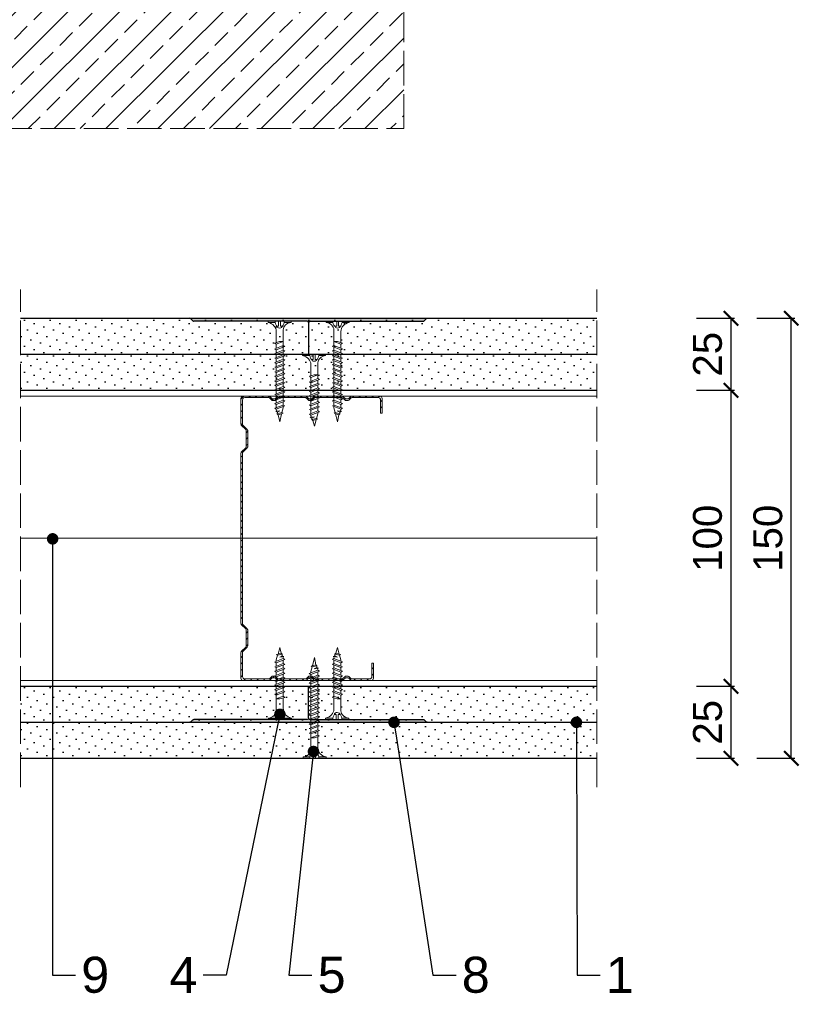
# Model space of a CAD drawing. Header units: millimetres. Extents: x 2906 to 4095, y -2046 to 1109.
# Tile 3 of 6: x 3334 to 3605, y -743 to -402. Entities that reach past the tile are written whole.
import ezdxf
from ezdxf import colors
from ezdxf.entities.mleader import LeaderData, LeaderLine
from ezdxf.math import Vec2, Vec3

# ---------------------------------------------------------------- set-up
doc = ezdxf.new("R2010")
doc.units = ezdxf.units.MM
doc.linetypes.add('ACAD_ISO02W100', pattern=[15, 12, -3])
for name, color, linetype, lineweight in [('_ISOVER WELNA', 7, 'BATTING', 9), ('_RIGIPS AKCESORIA', 7, 'Continuous', 18), ('_RIGIPS G-K', 7, 'Continuous', 25), ('_RIGIPS PROFIL', 7, 'Continuous', 18), ('KRESKOWANIE', 7, 'Continuous', 9), ('OPISY', 7, 'Continuous', 9), ('PRZERYWANA', 7, 'ACAD_ISO02W100', 9), ('WYMIARY', 7, 'Continuous', 25)]:
    doc.layers.add(name, color=color, linetype=linetype, lineweight=lineweight)
doc.styles.get("Standard").update_dxf_attribs({"font": 'arial.ttf'})
doc.linetypes.add('BATTING', pattern='A,0.00254,-2.54,[134,ltypeshp.shx,S=2.54,R=0,X=-2.54,Y=0],-5.08,[134,ltypeshp.shx,S=2.54,R=180,X=2.54,Y=0],-2.54', length=10.16254)
doc.dimstyles.new('ISO-25', dxfattribs={"dimtxt": 2.5, "dimasz": 2.5, "dimexe": 1.25, "dimexo": 0.625, "dimtad": 1, "dimtxsty": 'Standard', "dimcen": 2.5, "dimadec": 0, "dimazin": 0, "dimtfac": 1, "dimtmove": 0, "dimatfit": 3, "dimfxl": 1, "dimarcsym": 0})
pattern_1 = [(225, (1031.5272, -1622.455), (1.122532, -3.367596), [0, -3.175])]
pattern_2 = [(225, (1031.5272, -1620.655), (1.122532, -3.367596), [0, -3.175])]

# ---------------------------------------------------------------- blocks, each defined once
blk = doc.blocks.new('spoina PRO')
at = {"layer": '_RIGIPS G-K'}
h = blk.add_hatch(dxfattribs=at)
h.set_pattern_fill('AR-SAND', color=256, scale=0.02, style=0)
h.paths.add_polyline_path([(2546.06, 1115.24, -0.198912), (2546.41, 1115.38), (2464, 1115.38, -0.198912), (2464.35, 1115.24), (2465.06, 1114.53, 0.198912), (2465.41, 1114.38), (2504.7, 1114.38, -0.414214), (2505.2, 1113.88, -0.414214), (2505.7, 1114.38), (2545, 1114.38, 0.198912), (2545.35, 1114.53)])
for p, q in [((2464, 1115.38), (2546.41, 1115.38)), ((2464.35, 1115.24), (2465.06, 1114.53)), ((2546.06, 1115.24), (2545.35, 1114.53)), ((2504.7, 1114.38), (2465.41, 1114.38)), ((2505.2, 1113.88), (2505.2, 1102.88)), ((2505.7, 1114.38), (2545, 1114.38))]:
    blk.add_line(p, q, dxfattribs=at)
for centre, start, end in [((2464, 1114.88), 45, 90), ((2546.41, 1114.88), 90, 135), ((2465.41, 1114.88), 225, 270), ((2504.7, 1113.88), 0, 90), ((2505.7, 1113.88), 90, 180), ((2545, 1114.88), 270, 315)]:
    blk.add_arc(centre, 0.5, start, end, dxfattribs=at)
blk = doc.blocks.new('TN 25')
at = {"layer": '_RIGIPS AKCESORIA'}
for p, q in [((0, -0.84), (0, 7.16)), ((0, 7.16), (0.46, 7.16)), ((0.46, 7.16), (0.46, 4.78)), ((0.46, 4.78), (0, 4.78)), ((0, 3.5), (1.77, 3.5)), ((1.77, 3.5), (1.77, 4.2)), ((3.02, 4.46), (8.47, 4.46)), ((7.12, 4.46), (7.12, 3.18)), ((8.03, 2.01), (7.12, 4.46)), ((8.47, 4.46), (8.79, 5)), ((9.61, 1.51), (8.47, 4.46)), ((8.79, 5), (9.93, 2.01)), ((9, 4.46), (10.1, 4.46)), ((10.1, 4.46), (10.41, 5)), ((11.23, 1.51), (10.1, 4.46)), ((10.41, 5), (11.56, 2.01)), ((10.62, 4.46), (11.67, 4.46)), ((11.67, 4.46), (11.99, 5)), ((12.81, 1.51), (11.67, 4.46)), ((11.99, 5), (13.14, 2.01)), ((12.2, 4.46), (13.21, 4.46)), ((13.21, 4.46), (13.52, 5)), ((14.34, 1.51), (13.21, 4.46)), ((13.52, 5), (14.67, 2.01)), ((13.73, 4.46), (14.8, 4.46)), ((14.8, 4.46), (15.12, 5)), ((15.94, 1.51), (14.8, 4.46)), ((15.12, 5), (16.26, 2.01)), ((15.33, 4.46), (16.42, 4.46)), ((16.42, 4.46), (16.73, 5)), ((17.55, 1.51), (16.42, 4.46)), ((16.73, 5), (17.88, 2.01)), ((16.94, 4.46), (17.99, 4.46)), ((17.99, 4.46), (18.31, 5)), ((19.13, 1.51), (17.99, 4.46)), ((18.31, 5), (19.45, 2.01)), ((18.52, 4.46), (19.68, 4.46)), ((19.68, 4.46), (20, 5)), ((20.82, 1.51), (19.68, 4.46)), ((20, 5), (21.14, 2.01)), ((20.21, 4.46), (20.7, 4.46)), ((20.7, 4.46), (22.28, 3.98)), ((22.28, 3.98), (22.56, 4.37)), ((22.7, 2.36), (22.28, 3.98)), ((22.56, 4.37), (23.03, 2.71)), ((22.71, 3.85), (25, 3.24)), ((0, 2.83), (1.77, 2.83)), ((0.46, 1.64), (0, 1.64)), ((0.46, -0.84), (0.46, 1.64)), ((1.77, 2.83), (1.77, 2.18)), ((7.49, 2.01), (3.55, 2.01)), ((7.12, 3.18), (7.65, 1.53)), ((7.65, 1.53), (8.03, 2.01)), ((9.41, 2.01), (8.03, 2.01)), ((9.93, 2.01), (9.61, 1.51)), ((11.04, 2.01), (9.93, 2.01)), ((11.56, 2.01), (11.23, 1.51)), ((12.61, 2.01), (11.56, 2.01)), ((13.14, 2.01), (12.81, 1.51)), ((14.15, 2.01), (13.14, 2.01)), ((14.67, 2.01), (14.34, 1.51)), ((15.74, 2.01), (14.67, 2.01)), ((16.26, 2.01), (15.94, 1.51)), ((17.36, 2.01), (16.26, 2.01)), ((17.88, 2.01), (17.55, 1.51)), ((18.93, 2.01), (17.88, 2.01)), ((19.45, 2.01), (19.13, 1.51)), ((19.45, 2.01), (20.62, 2.01)), ((21.14, 2.01), (20.82, 1.51)), ((21.14, 2.01), (21.81, 2.12)), ((21.85, 1.83), (21.67, 3.28)), ((21.67, 3.28), (22.14, 2.4)), ((22.14, 2.4), (21.85, 1.83)), ((22.7, 2.36), (22.14, 2.4)), ((23.03, 2.71), (22.7, 2.36)), ((25, 3.24), (23.03, 2.71)), ((0, -0.84), (0.46, -0.84))]:
    blk.add_line(p, q, dxfattribs=at)
for centre, major_axis, ratio, start_param, end_param in [((3.09, 7.67), (0.17, 3.2), 0.826134, 1.773653, 3.180586), ((-0.04, 0.9), (0, 3.93), 0.848176, -0.720942, -0.151112), ((1.66, 3.18), (0, 0.895), 0.848176, -1.552777, -0.720942), ((3.37, -1.57), (0.28, 3.57), 0.832181, 0.035984, 1.430787), ((-2.73, 15.91), (0, 14.76), 0.848176, 3.399396, 3.475072), ((0.59, 4.62), (0, 2.81), 0.848176, 3.475072, 3.862535), ((1.66, 3.18), (0, 0.895), 0.848176, 3.862535, 4.730408)]:
    blk.add_ellipse(centre, major_axis=major_axis, ratio=ratio, start_param=start_param, end_param=end_param, dxfattribs=at)
blk = doc.blocks.new('TN 35')
at = {"layer": '_RIGIPS AKCESORIA'}
for p, q in [((0, -0.84), (0, 7.16)), ((0, 7.16), (0.46, 7.16)), ((0.46, 7.16), (0.46, 4.78)), ((0.46, 4.78), (0, 4.78)), ((0, 3.5), (1.77, 3.5)), ((1.77, 3.5), (1.77, 4.2)), ((3.02, 4.46), (8.47, 4.46)), ((7.12, 4.46), (7.12, 3.18)), ((8.03, 2.01), (7.12, 4.46)), ((8.47, 4.46), (8.79, 5)), ((9.61, 1.51), (8.47, 4.46)), ((8.79, 5), (9.93, 2.01)), ((9, 4.46), (10.1, 4.46)), ((10.1, 4.46), (10.41, 5)), ((11.23, 1.51), (10.1, 4.46)), ((10.41, 5), (11.56, 2.01)), ((10.62, 4.46), (11.67, 4.46)), ((11.67, 4.46), (11.99, 5)), ((12.81, 1.51), (11.67, 4.46)), ((11.99, 5), (13.14, 2.01)), ((12.2, 4.46), (13.21, 4.46)), ((13.21, 4.46), (13.52, 5)), ((14.34, 1.51), (13.21, 4.46)), ((13.52, 5), (14.67, 2.01)), ((13.73, 4.46), (14.8, 4.46)), ((14.8, 4.46), (15.12, 5)), ((15.94, 1.51), (14.8, 4.46)), ((15.12, 5), (16.26, 2.01)), ((15.33, 4.46), (16.42, 4.46)), ((16.42, 4.46), (16.73, 5)), ((17.55, 1.51), (16.42, 4.46)), ((16.73, 5), (17.88, 2.01)), ((16.94, 4.46), (17.99, 4.46)), ((17.99, 4.46), (18.31, 5)), ((19.13, 1.51), (17.99, 4.46)), ((18.31, 5), (19.45, 2.01)), ((18.52, 4.46), (19.57, 4.46)), ((19.57, 4.46), (19.88, 5)), ((20.7, 1.51), (19.57, 4.46)), ((19.88, 5), (21.03, 2.01)), ((20.09, 4.46), (21.14, 4.46)), ((21.14, 4.46), (21.46, 5)), ((22.28, 1.51), (21.14, 4.46)), ((21.46, 5), (22.6, 2.01)), ((21.67, 4.46), (22.72, 4.46)), ((22.72, 4.46), (23.03, 5)), ((23.85, 1.51), (22.72, 4.46)), ((23.03, 5), (24.18, 2.01)), ((23.24, 4.46), (24.29, 4.46)), ((24.29, 4.46), (24.61, 5)), ((25.43, 1.51), (24.29, 4.46)), ((24.61, 5), (25.75, 2.01)), ((24.81, 4.46), (25.87, 4.46)), ((25.87, 4.46), (26.18, 5)), ((27, 1.51), (25.87, 4.46)), ((26.18, 5), (27.33, 2.01)), ((26.39, 4.46), (27.44, 4.46)), ((27.44, 4.46), (27.76, 5)), ((28.58, 1.51), (27.44, 4.46)), ((27.76, 5), (28.9, 2.01)), ((27.96, 4.46), (29.13, 4.46)), ((29.13, 4.46), (29.45, 5)), ((30.27, 1.51), (29.13, 4.46)), ((29.45, 5), (30.59, 2.01)), ((29.65, 4.46), (30.15, 4.46)), ((30.15, 4.46), (31.73, 3.98)), ((31.73, 3.98), (32.01, 4.37)), ((32.15, 2.36), (31.73, 3.98)), ((32.01, 4.37), (32.48, 2.71)), ((32.16, 3.85), (35, 3.24)), ((0, 2.83), (1.77, 2.83)), ((0.46, 1.64), (0, 1.64)), ((0.46, -0.84), (0.46, 1.64)), ((1.77, 2.83), (1.77, 2.18)), ((7.49, 2.01), (3.55, 2.01)), ((7.12, 3.18), (7.65, 1.53)), ((7.65, 1.53), (8.03, 2.01)), ((9.41, 2.01), (8.03, 2.01)), ((9.93, 2.01), (9.61, 1.51)), ((11.04, 2.01), (9.93, 2.01)), ((11.56, 2.01), (11.23, 1.51)), ((12.61, 2.01), (11.56, 2.01)), ((13.14, 2.01), (12.81, 1.51)), ((14.15, 2.01), (13.14, 2.01)), ((14.67, 2.01), (14.34, 1.51)), ((15.74, 2.01), (14.67, 2.01)), ((16.26, 2.01), (15.94, 1.51)), ((17.36, 2.01), (16.26, 2.01)), ((17.88, 2.01), (17.55, 1.51)), ((18.93, 2.01), (17.84, 2.01)), ((19.45, 2.01), (19.13, 1.51)), ((20.51, 2.01), (19.41, 2.01)), ((21.03, 2.01), (20.7, 1.51)), ((22.08, 2.01), (20.99, 2.01)), ((22.6, 2.01), (22.28, 1.51)), ((23.66, 2.01), (22.56, 2.01)), ((24.18, 2.01), (23.85, 1.51)), ((25.23, 2.01), (24.14, 2.01)), ((25.75, 2.01), (25.43, 1.51)), ((26.81, 2.01), (25.71, 2.01)), ((27.33, 2.01), (27, 1.51)), ((28.38, 2.01), (27.33, 2.01)), ((28.9, 2.01), (28.58, 1.51)), ((28.9, 2.01), (30.07, 2.01)), ((30.59, 2.01), (30.27, 1.51)), ((30.59, 2.01), (31.26, 2.12)), ((31.3, 1.83), (31.12, 3.28)), ((31.12, 3.28), (31.59, 2.4)), ((31.59, 2.4), (31.3, 1.83)), ((32.15, 2.36), (31.59, 2.4)), ((32.48, 2.71), (32.15, 2.36)), ((35, 3.24), (32.48, 2.71)), ((0, -0.84), (0.46, -0.84))]:
    blk.add_line(p, q, dxfattribs=at)
for centre, major_axis, ratio, start_param, end_param in [((3.09, 7.67), (0.17, 3.2), 0.826134, 1.773653, 3.180586), ((-0.04, 0.9), (0, 3.93), 0.848176, -0.720942, -0.151112), ((1.66, 3.18), (0, 0.895), 0.848176, -1.552777, -0.720942), ((3.37, -1.57), (0.28, 3.57), 0.832181, 0.035984, 1.430787), ((-2.73, 15.91), (0, 14.76), 0.848176, 3.399396, 3.475072), ((0.59, 4.62), (0, 2.81), 0.848176, 3.475072, 3.862535), ((1.66, 3.18), (0, 0.895), 0.848176, 3.862535, 4.730408)]:
    blk.add_ellipse(centre, major_axis=major_axis, ratio=ratio, start_param=start_param, end_param=end_param, dxfattribs=at)
blk = doc.blocks.new('_Dot')
at = {"color": 0, "linetype": 'ByBlock', "lineweight": -2}
blk.add_line((-0.5, 0), (-1, 0), dxfattribs=at)
at = {"color": 0, "linetype": 'ByBlock', "const_width": 0.5}
blk.add_lwpolyline([(-0.25, 0, 1), (0.25, 0, 1)], format="xyb", close=True, dxfattribs=at)
blk = doc.blocks.new('CW 100 ULTRASTIL')
h = blk.add_hatch()
h.set_pattern_fill('ANSI31', color=256, scale=0.5, style=0)
h.paths.add_polyline_path([(179.46, 109.85, -0.198912), (179.6, 110.2), (181.11, 111.71, 0.198912), (181.26, 112.06), (181.26, 117.65, 0.198912), (181.11, 118), (179.6, 119.51, -0.198912), (179.46, 119.86), (179.46, 128.31, -0.414214), (180.26, 129.11), (188.58, 129.11, -0.198912), (188.93, 128.96), (189.64, 128.25, 0.198912), (189.99, 128.11), (190.58, 128.11, 0.198912), (190.93, 128.25), (191.64, 128.96, -0.198912), (191.99, 129.11), (201.28, 129.11, -0.198912), (201.63, 128.96), (202.34, 128.25, 0.198912), (202.69, 128.11), (203.28, 128.11, 0.198912), (203.63, 128.25), (204.34, 128.96, -0.198912), (204.69, 129.11), (213.98, 129.11, -0.198912), (214.33, 128.96), (215.04, 128.25, 0.198912), (215.39, 128.11), (215.98, 128.11, 0.198912), (216.33, 128.25), (217.04, 128.96, -0.198912), (217.39, 129.11), (226.56, 129.11, -0.414214), (227.36, 128.31), (227.36, 123.66), (227.91, 123.66), (227.91, 128.86, 0.414214), (227.11, 129.66), (217.39, 129.66, 0.198912), (217.04, 129.51), (216.33, 128.8, -0.198912), (215.98, 128.66), (215.39, 128.66, -0.198912), (215.04, 128.8), (214.33, 129.51, 0.198912), (213.98, 129.66), (204.69, 129.66, 0.198912), (204.34, 129.51), (203.63, 128.8, -0.198912), (203.28, 128.66), (202.69, 128.66, -0.198912), (202.34, 128.8), (201.63, 129.51, 0.198912), (201.28, 129.66), (191.99, 129.66, 0.198912), (191.64, 129.51), (190.93, 128.8, -0.198912), (190.58, 128.66), (189.99, 128.66, -0.198912), (189.64, 128.8), (188.93, 129.51, 0.198912), (188.58, 129.66), (179.71, 129.66, 0.414214), (178.91, 128.86), (178.91, 119.86, 0.198912), (179.05, 119.51), (180.56, 118, -0.198912), (180.71, 117.65), (180.71, 112.06, -0.198912), (180.56, 111.71), (179.05, 110.2, 0.198912), (178.91, 109.85), (178.91, 50.66, 0.198912), (179.05, 50.31), (180.56, 48.8, -0.198912), (180.71, 48.45), (180.71, 42.86, -0.198912), (180.56, 42.51), (179.05, 41, 0.198912), (178.91, 40.65), (178.91, 31.66, 0.414214), (179.71, 30.86), (188.58, 30.86, 0.198912), (188.93, 31), (189.64, 31.71, -0.198912), (189.99, 31.86), (190.58, 31.86, -0.198912), (190.93, 31.71), (191.64, 31, 0.198912), (191.99, 30.86), (201.28, 30.86, 0.198912), (201.63, 31), (202.34, 31.71, -0.198912), (202.69, 31.86), (203.28, 31.86, -0.198912), (203.63, 31.71), (204.34, 31, 0.198912), (204.69, 30.86), (213.98, 30.86, 0.198912), (214.33, 31), (215.04, 31.71, -0.198912), (215.39, 31.86), (215.98, 31.86, -0.198912), (216.33, 31.71), (217.04, 31, 0.198912), (217.39, 30.86), (224.11, 30.86, 0.414214), (224.91, 31.66), (224.91, 36.86), (224.36, 36.86), (224.36, 32.21, -0.414214), (223.56, 31.41), (217.39, 31.41, -0.198912), (217.04, 31.55), (216.33, 32.26, 0.198912), (215.98, 32.41), (215.39, 32.41, 0.198912), (215.04, 32.26), (214.33, 31.55, -0.198912), (213.98, 31.41), (204.69, 31.41, -0.198912), (204.34, 31.55), (203.63, 32.26, 0.198912), (203.28, 32.41), (202.69, 32.41, 0.198912), (202.34, 32.26), (201.63, 31.55, -0.198912), (201.28, 31.41), (191.99, 31.41, -0.198912), (191.64, 31.55), (190.93, 32.26, 0.198912), (190.58, 32.41), (189.99, 32.41, 0.198912), (189.64, 32.26), (188.93, 31.55, -0.198912), (188.58, 31.41), (180.26, 31.41, -0.414214), (179.46, 32.21), (179.46, 40.65, -0.198912), (179.6, 41), (181.11, 42.51, 0.198912), (181.26, 42.86), (181.26, 48.45, 0.198912), (181.11, 48.8), (179.6, 50.31, -0.198912), (179.46, 50.66)])
at = {"layer": '_RIGIPS PROFIL'}
for p, q in [((178.91, 128.86), (178.91, 119.86)), ((179.46, 128.31), (179.46, 119.86)), ((188.58, 129.66), (179.71, 129.66)), ((188.58, 129.11), (180.26, 129.11)), ((188.93, 129.51), (189.64, 128.8)), ((188.93, 128.96), (189.64, 128.25)), ((190.58, 128.66), (189.99, 128.66)), ((190.58, 128.11), (189.99, 128.11)), ((191.64, 129.51), (190.93, 128.8)), ((191.64, 128.96), (190.93, 128.25)), ((201.28, 129.66), (191.99, 129.66)), ((201.28, 129.11), (191.99, 129.11)), ((201.63, 129.51), (202.34, 128.8)), ((201.63, 128.96), (202.34, 128.25)), ((203.28, 128.66), (202.69, 128.66)), ((203.28, 128.11), (202.69, 128.11)), ((204.34, 129.51), (203.63, 128.8)), ((204.34, 128.96), (203.63, 128.25)), ((204.69, 129.66), (213.98, 129.66)), ((204.69, 129.11), (213.98, 129.11)), ((214.33, 129.51), (215.04, 128.8)), ((214.33, 128.96), (215.04, 128.25)), ((215.98, 128.66), (215.39, 128.66)), ((215.98, 128.11), (215.39, 128.11)), ((217.04, 129.51), (216.33, 128.8)), ((217.04, 128.96), (216.33, 128.25)), ((227.11, 129.66), (217.39, 129.66)), ((226.56, 129.11), (217.39, 129.11)), ((227.36, 123.66), (227.36, 128.31)), ((227.91, 123.66), (227.91, 128.86)), ((227.36, 123.66), (227.91, 123.66)), ((180.56, 118), (179.05, 119.51)), ((181.11, 118), (179.6, 119.51)), ((180.71, 117.65), (180.71, 112.06)), ((181.26, 117.65), (181.26, 112.06)), ((178.91, 109.85), (178.91, 50.66)), ((180.56, 111.71), (179.05, 110.2)), ((179.46, 109.85), (179.46, 50.66)), ((181.11, 111.71), (179.6, 110.2)), ((180.56, 48.8), (179.05, 50.31)), ((181.11, 48.8), (179.6, 50.31)), ((180.71, 42.86), (180.71, 48.45)), ((181.26, 42.86), (181.26, 48.45)), ((180.56, 42.51), (179.05, 41)), ((181.11, 42.51), (179.6, 41)), ((178.91, 31.66), (178.91, 40.65)), ((179.46, 32.21), (179.46, 40.65)), ((224.36, 36.86), (224.36, 32.21)), ((224.36, 36.86), (224.91, 36.86)), ((224.91, 36.86), (224.91, 31.66)), ((188.58, 30.86), (179.71, 30.86)), ((188.58, 31.41), (180.26, 31.41)), ((188.93, 31.55), (189.64, 32.26)), ((188.93, 31), (189.64, 31.71)), ((190.58, 32.41), (189.99, 32.41)), ((190.58, 31.86), (189.99, 31.86)), ((191.64, 31.55), (190.93, 32.26)), ((191.64, 31), (190.93, 31.71)), ((201.28, 31.41), (191.99, 31.41)), ((201.28, 30.86), (191.99, 30.86)), ((201.63, 31.55), (202.34, 32.26)), ((201.63, 31), (202.34, 31.71)), ((203.28, 32.41), (202.69, 32.41)), ((203.28, 31.86), (202.69, 31.86)), ((204.34, 31.55), (203.63, 32.26)), ((204.34, 31), (203.63, 31.71)), ((204.69, 31.41), (213.98, 31.41)), ((204.69, 30.86), (213.98, 30.86)), ((214.33, 31.55), (215.04, 32.26)), ((214.33, 31), (215.04, 31.71)), ((215.98, 32.41), (215.39, 32.41)), ((215.98, 31.86), (215.39, 31.86)), ((217.04, 31.55), (216.33, 32.26)), ((217.04, 31), (216.33, 31.71)), ((223.56, 31.41), (217.39, 31.41)), ((224.11, 30.86), (217.39, 30.86))]:
    blk.add_line(p, q, dxfattribs=at)
for centre, radius, start, end in [((179.71, 128.86), 0.8, 90, 180), ((180.26, 128.31), 0.8, 90, 180), ((188.58, 129.16), 0.5, 45, 90), ((188.58, 128.61), 0.5, 45, 90), ((189.99, 129.16), 0.5, 225, 270), ((189.99, 128.61), 0.5, 225, 270), ((190.58, 129.16), 0.5, 270, 315), ((190.58, 128.61), 0.5, 270, 315), ((191.99, 129.16), 0.5, 90, 135), ((191.99, 128.61), 0.5, 90, 135), ((201.28, 129.16), 0.5, 45, 90), ((201.28, 128.61), 0.5, 45, 90), ((202.69, 129.16), 0.5, 225, 270), ((202.69, 128.61), 0.5, 225, 270), ((203.28, 129.16), 0.5, 270, 315), ((203.28, 128.61), 0.5, 270, 315), ((204.69, 129.16), 0.5, 90, 135), ((204.69, 128.61), 0.5, 90, 135), ((213.98, 129.16), 0.5, 45, 90), ((213.98, 128.61), 0.5, 45, 90), ((215.39, 129.16), 0.5, 225, 270), ((215.39, 128.61), 0.5, 225, 270), ((215.98, 129.16), 0.5, 270, 315), ((215.98, 128.61), 0.5, 270, 315), ((217.39, 129.16), 0.5, 90, 135), ((217.39, 128.61), 0.5, 90, 135), ((226.56, 128.31), 0.8, 0, 90), ((227.11, 128.86), 0.8, 0, 90), ((179.41, 119.86), 0.5, 180, 225), ((179.96, 119.86), 0.5, 180, 225), ((180.21, 117.65), 0.5, 0, 45), ((180.76, 117.65), 0.5, 0, 45), ((179.41, 109.85), 0.5, 135, 180), ((179.96, 109.85), 0.5, 135, 180), ((180.21, 112.06), 0.5, 315, 0), ((180.76, 112.06), 0.5, 315, 0), ((179.41, 50.66), 0.5, 180, 225), ((179.96, 50.66), 0.5, 180, 225), ((180.21, 48.45), 0.5, 0, 45), ((180.76, 48.45), 0.5, 0, 45), ((180.21, 42.86), 0.5, 315, 0), ((180.76, 42.86), 0.5, 315, 0), ((179.41, 40.65), 0.5, 135, 180), ((179.96, 40.65), 0.5, 135, 180), ((179.71, 31.66), 0.8, 180, 270), ((180.26, 32.21), 0.8, 180, 270), ((188.58, 31.91), 0.5, 270, 315), ((188.58, 31.36), 0.5, 270, 315), ((189.99, 31.91), 0.5, 90, 135), ((189.99, 31.36), 0.5, 90, 135), ((190.58, 31.91), 0.5, 45, 90), ((190.58, 31.36), 0.5, 45, 90), ((191.99, 31.91), 0.5, 225, 270), ((191.99, 31.36), 0.5, 225, 270), ((201.28, 31.91), 0.5, 270, 315), ((201.28, 31.36), 0.5, 270, 315), ((202.69, 31.91), 0.5, 90, 135), ((202.69, 31.36), 0.5, 90, 135), ((203.28, 31.91), 0.5, 45, 90), ((203.28, 31.36), 0.5, 45, 90), ((204.69, 31.91), 0.5, 225, 270), ((204.69, 31.36), 0.5, 225, 270), ((213.98, 31.91), 0.5, 270, 315), ((213.98, 31.36), 0.5, 270, 315), ((215.39, 31.91), 0.5, 90, 135), ((215.39, 31.36), 0.5, 90, 135), ((215.98, 31.91), 0.5, 45, 90), ((215.98, 31.36), 0.5, 45, 90), ((217.39, 31.91), 0.5, 225, 270), ((217.39, 31.36), 0.5, 225, 270), ((223.56, 32.21), 0.8, 270, 0), ((224.11, 31.66), 0.8, 270, 0)]:
    blk.add_arc(centre, radius, start, end, dxfattribs=at)
blk = doc.blocks.new('_ArchTick')
at = {"color": 0, "linetype": 'ByBlock', "const_width": 0.15}
blk.add_lwpolyline([(-0.5, -0.5), (0.5, 0.5)], dxfattribs=at)
blk = doc.blocks.new('*D47')
at = {"layer": 'Defpoints', "color": 0, "transparency": 16777216}
for p in [(3554.19, -633.07), (3581.32, -633.07), (3554.19, -658.07)]:
    blk.add_point(p, dxfattribs=at)
at = {"layer": 'WYMIARY', "color": 0, "lineweight": -2, "transparency": 16777216}
for p, q in [((3569.32, -633.07), (3582.57, -633.07)), ((3581.32, -658.07), (3581.32, -633.07)), ((3569.32, -658.07), (3582.57, -658.07))]:
    blk.add_line(p, q, dxfattribs=at)
at = {"layer": 'WYMIARY', "color": 0, "lineweight": -2, "transparency": 16777216, "xscale": 5, "yscale": 5, "zscale": 5}
for p, rotation in [((3581.32, -633.07), 90), ((3581.32, -658.07), 270)]:
    blk.add_blockref('_ArchTick', p, dxfattribs=dict(at, rotation=rotation))
at = {"layer": 'WYMIARY', "color": 0, "transparency": 16777216, "insert": (3573.21, -645.57), "char_height": 10, "attachment_point": 5, "rotation": 90}
blk.add_mtext('25', dxfattribs=at)
blk = doc.blocks.new('*D48')
at = {"layer": 'Defpoints', "color": 0, "transparency": 16777216}
for p in [(3554.19, -530.27), (3581.32, -530.27), (3534.73, -633.07)]:
    blk.add_point(p, dxfattribs=at)
at = {"layer": 'WYMIARY', "color": 0, "lineweight": -2, "transparency": 16777216}
for p, q in [((3569.32, -530.27), (3582.57, -530.27)), ((3581.32, -633.07), (3581.32, -530.27)), ((3569.32, -633.07), (3582.57, -633.07))]:
    blk.add_line(p, q, dxfattribs=at)
at = {"layer": 'WYMIARY', "color": 0, "lineweight": -2, "transparency": 16777216, "xscale": 5, "yscale": 5, "zscale": 5}
for p, rotation in [((3581.32, -530.27), 90), ((3581.32, -633.07), 270)]:
    blk.add_blockref('_ArchTick', p, dxfattribs=dict(at, rotation=rotation))
at = {"layer": 'WYMIARY', "color": 0, "transparency": 16777216, "insert": (3573.21, -581.67), "char_height": 10, "attachment_point": 5, "rotation": 90}
blk.add_mtext('100', dxfattribs=at)
blk = doc.blocks.new('*D49')
at = {"layer": 'Defpoints', "color": 0, "transparency": 16777216}
for p in [(3554.19, -505.27), (3581.32, -505.27), (3554.19, -530.27)]:
    blk.add_point(p, dxfattribs=at)
at = {"layer": 'WYMIARY', "color": 0, "lineweight": -2, "transparency": 16777216}
for p, q in [((3569.32, -505.27), (3582.57, -505.27)), ((3581.32, -530.27), (3581.32, -505.27)), ((3569.32, -530.27), (3582.57, -530.27))]:
    blk.add_line(p, q, dxfattribs=at)
at = {"layer": 'WYMIARY', "color": 0, "lineweight": -2, "transparency": 16777216, "xscale": 5, "yscale": 5, "zscale": 5}
for p, rotation in [((3581.32, -505.27), 90), ((3581.32, -530.27), 270)]:
    blk.add_blockref('_ArchTick', p, dxfattribs=dict(at, rotation=rotation))
at = {"layer": 'WYMIARY', "color": 0, "transparency": 16777216, "insert": (3573.21, -517.77), "char_height": 10, "attachment_point": 5, "rotation": 90}
blk.add_mtext('25', dxfattribs=at)
blk = doc.blocks.new('*D50')
at = {"layer": 'Defpoints', "color": 0, "transparency": 16777216}
for p in [(3554.82, -505.27), (3602.25, -505.27), (3534.73, -658.07)]:
    blk.add_point(p, dxfattribs=at)
at = {"layer": 'WYMIARY', "color": 0, "lineweight": -2, "transparency": 16777216}
for p, q in [((3590.25, -505.27), (3603.5, -505.27)), ((3602.25, -658.07), (3602.25, -505.27)), ((3590.25, -658.07), (3603.5, -658.07))]:
    blk.add_line(p, q, dxfattribs=at)
at = {"layer": 'WYMIARY', "color": 0, "lineweight": -2, "transparency": 16777216, "xscale": 5, "yscale": 5, "zscale": 5}
for p, rotation in [((3602.25, -505.27), 90), ((3602.25, -658.07), 270)]:
    blk.add_blockref('_ArchTick', p, dxfattribs=dict(at, rotation=rotation))
at = {"layer": 'WYMIARY', "color": 0, "transparency": 16777216, "insert": (3594.15, -581.67), "char_height": 10, "attachment_point": 5, "rotation": 90}
blk.add_mtext('150', dxfattribs=at)

msp = doc.modelspace()

# ---------------------------------------------------------------- hatches: boundary and pattern name
at = {"layer": '_RIGIPS G-K'}
h = msp.add_hatch(dxfattribs=at)
h.set_pattern_fill('DOTS', color=256, scale=2, angle=225, style=0)
h.set_pattern_definition(pattern_2)
h.paths.add_polyline_path([(3534.731, -505.271), (3334.731, -505.271), (3334.731, -517.771), (3534.731, -517.771)])
h = msp.add_hatch(dxfattribs=at)
h.set_pattern_fill('DOTS', color=256, scale=2, angle=225, style=0)
h.set_pattern_definition(pattern_2)
h.paths.add_polyline_path([(3534.731, -517.771), (3334.731, -517.771), (3334.731, -530.271), (3534.731, -530.271)])
h = msp.add_hatch(dxfattribs=at)
h.set_pattern_fill('DOTS', color=256, scale=2, angle=225, style=0)
h.set_pattern_definition(pattern_1)
h.paths.add_polyline_path([(3534.731, -633.071), (3334.731, -633.071), (3334.731, -645.571), (3534.731, -645.571)])
h = msp.add_hatch(dxfattribs=at)
h.set_pattern_fill('DOTS', color=256, scale=2, angle=225, style=0)
h.set_pattern_definition(pattern_1)
h.paths.add_polyline_path([(3534.731, -645.571), (3334.731, -645.571), (3334.731, -658.071), (3534.731, -658.071)])
at = {"layer": 'KRESKOWANIE'}
h = msp.add_hatch(dxfattribs=at)
h.set_pattern_fill('ANSI33', color=256, scale=2, style=0)
h.set_pattern_definition([(45, (1704.956, -1793.562), (-8.980256, 8.980256), []), (45, (1713.936, -1793.562), (-8.980256, 8.980256), [6.35, -3.175])])
h.paths.add_polyline_path([(3467.731, -379.434), (3191.731, -379.434), (3191.731, -439.434), (3467.731, -439.434)])

# ---------------------------------------------------------------- linework, layer by layer
at = {"layer": '_ISOVER WELNA', "ltscale": 4.8}
msp.add_line((3334.731, -581.671), (3534.731, -581.671), dxfattribs=at)
at = {"layer": '_RIGIPS G-K'}
for p, q in [((3334.731, -505.271), (3534.731, -505.271)), ((3334.731, -517.771), (3534.731, -517.771)), ((3334.731, -530.271), (3534.731, -530.271)), ((3334.731, -633.071), (3534.731, -633.071)), ((3334.731, -645.571), (3534.731, -645.571)), ((3334.731, -658.071), (3534.731, -658.071))]:
    msp.add_line(p, q, dxfattribs=at)
at = {"layer": '_RIGIPS PROFIL', "lineweight": 9}
for p, q in [((3334.731, -532.271), (3534.731, -532.271)), ((3334.731, -631.071), (3534.731, -631.071))]:
    msp.add_line(p, q, dxfattribs=at)
at = {"layer": 'PRZERYWANA'}
for p, q in [((3467.731, -439.434), (3467.731, -329.434)), ((3191.731, -439.434), (3467.731, -439.434)), ((3334.731, -668.071), (3334.731, -495.271)), ((3534.731, -668.071), (3534.731, -495.271))]:
    msp.add_line(p, q, dxfattribs=at)

# ---------------------------------------------------------------- block references
msp.add_blockref('spoina PRO', (929.527, -1620.655))
at = {"xscale": -1, "rotation": 180}
msp.add_blockref('spoina PRO', (929.527, 469.813), dxfattribs=at)
at = {"layer": '_RIGIPS AKCESORIA'}
for name, p, rotation in [('TN 35', (3421.487, -506.271), 270), ('TN 25', (3433.487, -517.771), 270), ('TN 25', (3427.974, -644.571), 90), ('TN 35', (3439.974, -658.071), 90)]:
    msp.add_blockref(name, p, dxfattribs=dict(at, rotation=rotation))
at = {"layer": '_RIGIPS AKCESORIA', "xscale": -1}
for name, p, rotation in [('TN 35', (3447.974, -506.271), 90), ('TN 25', (3441.487, -644.571), 270)]:
    msp.add_blockref(name, p, dxfattribs=dict(at, rotation=rotation))
at = {"layer": '_RIGIPS PROFIL'}
msp.add_blockref('CW 100 ULTRASTIL', (3232.341, -661.929), dxfattribs=at)

# ---------------------------------------------------------------- dimensions: what is measured, and where the dimension line sits
at = {"layer": 'WYMIARY'}
for base, p1, p2, text, picture, middle in [((3602.252, -505.271), (3534.731, -658.071), (3554.819, -505.271), '150', '*D50', (3594.146, -581.671)), ((3581.317, -530.271), (3534.731, -633.071), (3554.194, -530.271), '100', '*D48', (3573.212, -581.671))]:
    dim = msp.add_linear_dim(base=base, p1=p1, p2=p2, angle=90, text=text, dimstyle='ISO-25', override={"dimtxt": 10, "dimasz": 5, "dimgap": 3, "dimblk1": 'ArchTick', "dimblk2": 'ArchTick', "dimsah": 1, "dimfxl": 12, "dimfxlon": 1}, dxfattribs=at)
    dim.commit()
    dim.dimension.update_dxf_attribs({"geometry": picture, "text_midpoint": middle})
for base, p1, p2, picture, middle in [((3581.317, -505.271), (3554.194, -530.271), (3554.194, -505.271), '*D49', (3573.212, -517.771)), ((3581.317, -633.071), (3554.194, -658.071), (3554.194, -633.071), '*D47', (3573.212, -645.571))]:
    dim = msp.add_linear_dim(base=base, p1=p1, p2=p2, angle=90, dimstyle='ISO-25', override={"dimtxt": 10, "dimasz": 5, "dimgap": 3, "dimblk1": 'ArchTick', "dimblk2": 'ArchTick', "dimsah": 1, "dimfxl": 12, "dimfxlon": 1}, dxfattribs=at)
    dim.commit()
    dim.dimension.update_dxf_attribs({"geometry": picture, "text_midpoint": middle})

# ---------------------------------------------------------------- leaders
at = {"layer": 'OPISY'}
ml = msp.add_multileader_mtext('Standard', dxfattribs=at)
ml.set_content('9', color=256)
ml.set_leader_properties()
ml.set_arrow_properties(name='DOT')
ml.build(insert=Vec2(0, 0))
ctx = ml.context
ctx.base_point, ctx.char_height, ctx.plane_origin = Vec3(3353.837, -733.328), 12.5, Vec3(3257.542, -661.498)
notes = []
notes.append((ctx, [(0, (1, 1, 0), (3345.837, -733.328), (1, 0), 8, [(0, [(3345.909, -581.865)], 0, [])])]))
ctx.mtext.insert, ctx.mtext.flow_direction = Vec3(3355.837, -726.971), 5
ml = msp.add_multileader_mtext('Standard', dxfattribs=at)
ml.set_content('4', color=256)
ml.set_leader_properties()
ml.set_arrow_properties(name='DOT')
ml.build(insert=Vec2(0, 0))
ctx = ml.context
ctx.base_point, ctx.char_height, ctx.plane_origin = Vec3(3385.477, -733.328), 12.5, Vec3(3289.592, -661.498)
ctx.text_align_type = 2
notes.append((ctx, [(1, (1, 1, 0), (3406.123, -733.328), (-1, 0), 8, [(0, [(3424.779, -642.802)], 0, [])])]))
ctx.mtext.insert, ctx.mtext.alignment, ctx.mtext.flow_direction = Vec3(3396.123, -727.078), 3, 5
ml = msp.add_multileader_mtext('Standard', dxfattribs=at)
ml.set_content('8', color=256)
ml.set_leader_properties()
ml.set_arrow_properties(name='DOT')
ml.build(insert=Vec2(0, 0))
ctx = ml.context
ctx.base_point, ctx.char_height, ctx.plane_origin = Vec3(3485.886, -733.328), 12.5, Vec3(3389.592, -661.498)
notes.append((ctx, [(0, (1, 1, 0), (3477.886, -733.328), (1, 0), 8, [(0, [(3464.387, -645.571)], 0, [])])]))
ctx.mtext.insert, ctx.mtext.flow_direction = Vec3(3487.886, -726.971), 5
ml = msp.add_multileader_mtext('Standard', dxfattribs=at)
ml.set_content('1', color=256)
ml.set_leader_properties()
ml.set_arrow_properties(name='DOT')
ml.build(insert=Vec2(0, 0))
ctx = ml.context
ctx.base_point, ctx.char_height, ctx.plane_origin = Vec3(3535.886, -733.328), 12.5, Vec3(3439.592, -661.498)
notes.append((ctx, [(0, (1, 1, 0), (3527.886, -733.328), (1, 0), 8, [(0, [(3527.692, -645.571)], 0, [])])]))
ctx.mtext.insert, ctx.mtext.flow_direction = Vec3(3537.886, -727.078), 5
ml = msp.add_multileader_mtext('Standard', dxfattribs=at)
ml.set_content('5', color=256)
ml.set_leader_properties()
ml.set_arrow_properties(name='DOT')
ml.build(insert=Vec2(0, 0))
ctx = ml.context
ctx.base_point, ctx.char_height, ctx.plane_origin = Vec3(3435.886, -733.328), 12.5, Vec3(3339.592, -661.498)
notes.append((ctx, [(0, (1, 1, 0), (3427.886, -733.328), (1, 0), 8, [(0, [(3436.427, -655.718)], 0, [])])]))
ctx.mtext.insert, ctx.mtext.flow_direction = Vec3(3437.886, -726.971), 5
for ctx, leaders in notes:
    for number, flags, end, landing, length, lines in leaders:
        leader = LeaderData()
        leader.index, (leader.has_last_leader_line, leader.has_dogleg_vector, leader.attachment_direction) = number, flags
        leader.last_leader_point, leader.dogleg_vector, leader.dogleg_length = Vec3(end), Vec3(landing), length
        for number, points, colour, breaks in lines:
            line = LeaderLine()
            line.index, line.vertices, line.color, line.breaks = number, Vec3.list(points), colors.encode_raw_color(colour), breaks
            leader.lines.append(line)
        ctx.leaders.append(leader)

doc.saveas('drawing.dxf')
